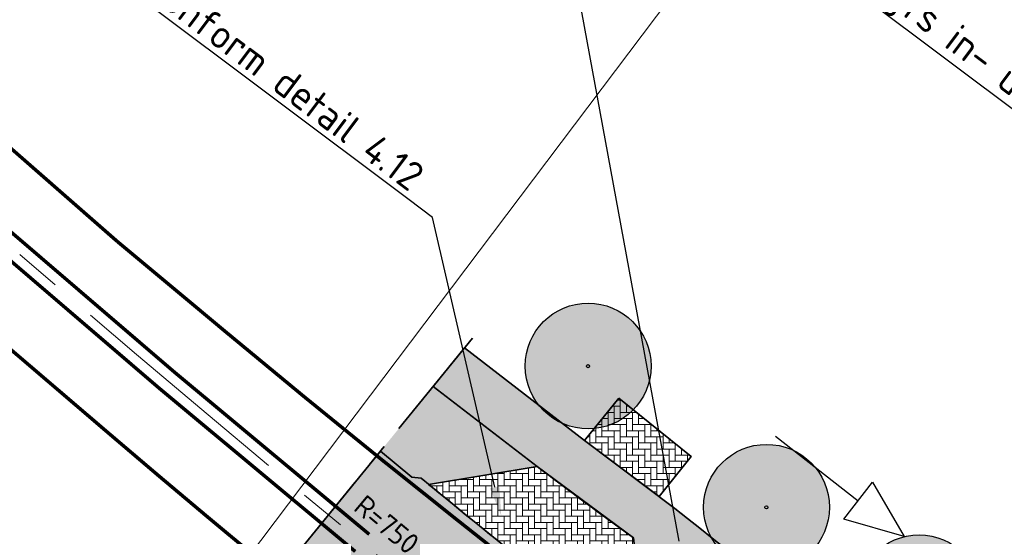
# Model space of a CAD drawing. Header units: metres. Extents: x 180563 to 183411, y 416314 to 418230.
# Tile 15 of 256: x 180628 to 180670, y 418112 to 418134. Entities that reach past the tile are written whole.
import ezdxf
from ezdxf import colors
from ezdxf.entities.mleader import LeaderData, LeaderLine
from ezdxf.enums import TextEntityAlignment as Align
from ezdxf.math import Vec2, Vec3

# ---------------------------------------------------------------- set-up
doc = ezdxf.new("R2010")
doc.units = ezdxf.units.M
for name, pattern in [('AM-AS', [16, 10, -2, 2, -2]), ('VW-3-3_STREEP', [6, 3, -3]), ('XX-CENTER', [8, 5, -1, 1, -1])]:
    doc.linetypes.add(name, pattern=pattern)
doc.layers.get('0').update_dxf_attribs({"color": 40, "lineweight": 0})
for name, color, linetype, lineweight in [('B-WE-GR-BOOM-S', 90, 'Continuous', 25), ('N-WE-AM-AS_WEG_GEBIEDSONTSLUITINGSWEG-G', 10, 'AM-AS', 18), ('N-WE-AM-TANGENTPUNT-T18', 1, 'Continuous', 18), ('N-WE-VH-KANTVERHARDING_GOW-G', 7, 'Continuous', 35), ('N-WE-VH-KANTVERHARDING_INRIT-G', 7, 'Continuous', 35), ('N-WE-VW-MARKERING_LANGS_STREEP_33_015-G', 7, 'VW-3-3_STREEP', 25), ('N-WE-VW-MARKERING_LANGS_STREEP_DOORGETROKKEN_015-G', 7, 'Continuous', 25), ('X-XX-AL-VERWIJZING-T25', 2, 'Continuous', 25), ('X-XX-AL-VERWIJZING_DOORSNEDE-G', 7, 'XX-CENTER', 35), ('X-XX-AL-VERWIJZING_DOORSNEDE-S', 7, 'Continuous', 25)]:
    doc.layers.add(name, color=color, linetype=linetype, lineweight=lineweight)
doc.layers.add('N-WE-GW-BERM-A', color=70, linetype='Continuous', lineweight=25, true_color=0x7fff00, transparency=0.6)
doc.layers.add('N-WE-VH-VERHARDING_ASFALT_DEKLAAG-A', color=252, linetype='Continuous', lineweight=18, transparency=0.5)
doc.layers.add('N-WE-VH-VERHARDING_BETONSTRAATSTEEN_KEIFORMAAT-A', color=192, linetype='Continuous', lineweight=18, transparency=0.25)
doc.layers.add('X-XX-AL-TEKENBLAD_VIEWPORT-G', color=1, linetype='Continuous', lineweight=18, plot=False)
doc.styles.add('NLCS-ISO', font='NLCS-ISO.ttf')
doc.styles.add('NLCS-ISO-M500-T18', font='NLCS-ISO.ttf', dxfattribs={"height": 0.9})
doc.styles.add('NLCS-ISO-M500-T25', font='NLCS-ISO.ttf', dxfattribs={"height": 1.25})
pattern_1 = [(0, (0, 0), (0.2625, 0.2625), [0.7875, -0.2625]), (270, (0, 0.5250000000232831), (0.2625, 0.2625), [0.7875, -0.2625])]

# ---------------------------------------------------------------- blocks, each defined once
blk = doc.blocks.new('SAL-VERWIJZING_DOORSNEDE_BOVEN-SO')
for p, q in [((-2, 9), (0, 14)), ((0, 14), (2, 9)), ((2, 9), (-2, 9)), ((0, 0), (0, 9))]:
    blk.add_line(p, q)
at = {"lineweight": 50, "style": 'NLCS-ISO'}
blk.add_attdef('...', text='', height=5, dxfattribs=at).set_placement((-0.05252548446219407, -1.187903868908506), align=Align.TOP_CENTER)
blk = doc.blocks.new('B-SGR-BOOM')
at = {"true_color": 0xadaf97, "transparency": 33554559}
h = blk.add_hatch(color=253, dxfattribs=at)
h.dxf.hatch_style = 1
edge = h.paths.add_edge_path()
edge.add_arc((0.006267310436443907, 0.004642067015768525), 2.700981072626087, 0, 360)
for centre, radius in [((0.006267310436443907, 0.004642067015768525), 2.700981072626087), ((0, 0), 0.06735329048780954)]:
    blk.add_circle(centre, radius)

msp = doc.modelspace()

# ---------------------------------------------------------------- hatches: boundary and pattern name
at = {"layer": 'N-WE-GW-BERM-A'}
h = msp.add_hatch(color=256, dxfattribs=at)
h.dxf.hatch_style = 1
edge = h.paths.add_edge_path()
edge.add_line((180649.9790000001, 418115.029), (180645.5120458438, 418118.4580384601))
edge.add_line((180645.5120458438, 418118.4580384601), (180643.2570801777, 418115.689630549))
edge.add_line((180643.2570801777, 418115.689630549), (180644.5980000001, 418114.5670000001))
edge.add_line((180644.5980000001, 418114.5670000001), (180645.0045086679, 418114.5201914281))
edge.add_arc((181118.2058100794, 418691.5553644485), 746.2500000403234, 230.646320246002, 230.6776631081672)
edge.add_line((180645.3202385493, 418114.2614195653), (180649.9790000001, 418115.029))
at = {"layer": 'N-WE-VH-VERHARDING_ASFALT_DEKLAAG-A'}
h = msp.add_hatch(color=256, dxfattribs=at)
h.dxf.hatch_style = 1
edge = h.paths.add_edge_path()
edge.add_line((181023.9574605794, 417871.4390150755), (181027.0859675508, 417868.1443601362))
edge.add_arc((181034.7618543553, 417858.9204367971), 12.00000000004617, 14.319646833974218, 129.7662650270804, ccw=False)
edge.add_arc((181043.4822331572, 417861.1464182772), 3.000000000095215, -43.94151421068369, 14.319646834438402, ccw=False)
edge.add_line((181045.642378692, 417859.0646470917), (181024.5261814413, 417837.1534689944))
edge.add_line((181024.5261814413, 417837.1534689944), (181027.0941959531, 417834.6302738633))
edge.add_line((181027.0941959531, 417834.6302738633), (181044.576270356, 417852.7705119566))
edge.add_arc((181046.7364158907, 417850.6887407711), 2.999999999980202, 9.173210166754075, 136.0584857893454, ccw=False)
edge.add_line((181049.6980486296, 417851.1669996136), (181049.7728541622, 417850.7037640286))
edge.add_arc((181101.6014270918, 417859.0732937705), 52.50000000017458, 189.1732101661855, 223.9792220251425)
edge.add_arc((181101.6014270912, 417859.0732937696), 52.49999999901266, 223.9792220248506, 232.5867300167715)
edge.add_line((181069.70453687, 417817.3739125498), (181073.7488937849, 417814.2802837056))
edge.add_line((181073.7488937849, 417814.2802837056), (181094.1601943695, 417798.6671739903))
edge.add_arc((180974.1671311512, 417641.7980732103), 197.5000000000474, 38.42939247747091, 52.58673001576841, ccw=False)
edge.add_line((181128.8836360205, 417764.5541448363), (181145.5997339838, 417743.4858895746))
edge.add_arc((181188.6853429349, 417777.6711247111), 55.00000000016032, 218.4293924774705, 232.9201131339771)
edge.add_arc((185318.2645728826, 423241.9395734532), 6904.208297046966, 232.9201131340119, 233.4982623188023)
edge.add_arc((181447.4701584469, 418011.1929324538), 397.0000000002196, 233.4982623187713, 239.4672498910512)
edge.add_arc((181039.2420212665, 417319.0640495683), 406.5500000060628, 55.194988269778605, 59.467249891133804, ccw=False)
edge.add_arc((182390.9257072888, 419263.5190459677), 1961.561910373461, 235.1949882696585, 235.5071009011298)
edge.add_arc((182390.925707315, 419263.5190460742), 1961.561910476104, 235.5071009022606, 236.7314184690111)
edge.add_arc((181321.4654169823, 417633.4741601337), 11.999999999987, 236.7314184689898, 282.4889878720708)
edge.add_line((181324.0604405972, 417621.7581090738), (181334.742, 417624.1240000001))
edge.add_line((181334.742, 417624.1240000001), (181342.1744013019, 417625.7406179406))
edge.add_line((181342.1744013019, 417625.7406179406), (181341.5337581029, 417628.6432537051))
edge.add_line((181341.5337581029, 417628.6432537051), (181332.5456870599, 417626.7240531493))
edge.add_arc((181327.3251842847, 417651.1729048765), 25.0000000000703, 236.6098987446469, 282.05321670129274, ccw=False)
edge.add_arc((182370.6151032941, 419234.0000838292), 1920.730923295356, 235.1898583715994, 236.6098987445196, ccw=False)
edge.add_arc((181039.2420212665, 417319.0640495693), 411.5500000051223, 55.19498827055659, 59.46724989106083)
edge.add_arc((181447.4701584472, 418011.1929324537), 392.0000000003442, 233.49826231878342, 239.4672498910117, ccw=False)
edge.add_arc((185318.2645728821, 423241.939573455), 6899.208297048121, 232.92011313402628, 233.4982623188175, ccw=False)
edge.add_arc((181188.6853429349, 417777.6711247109), 50.00000000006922, 218.4293924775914, 232.92011313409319, ccw=False)
edge.add_line((181149.516607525, 417746.5936382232), (181132.8005095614, 417767.6618934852))
edge.add_arc((180974.1671311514, 417641.7980732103), 202.4999999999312, 38.42939247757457, 52.58673001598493)
edge.add_line((181097.1979934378, 417802.6385436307), (181076.7866928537, 417818.2516533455))
edge.add_line((181076.7866928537, 417818.2516533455), (181072.7423359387, 417821.3452821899))
edge.add_arc((181101.6014270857, 417859.0732937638), 47.49999999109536, 224.1160582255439, 232.5867300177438, ccw=False)
edge.add_arc((181101.6014270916, 417859.0732937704), 47.49999999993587, 189.173210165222, 224.116058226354, ccw=False)
edge.add_line((181054.7089087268, 417851.5008620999), (181053.9511844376, 417856.1930933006))
edge.add_arc((181014.4627479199, 417849.8163087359), 39.99999999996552, 9.173210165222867, 37.31683373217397)
edge.add_arc((181054.2266308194, 417880.1285770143), 9.99999999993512, 126.33610568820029, 217.325219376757, ccw=False)
edge.add_arc((181107.5998703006, 417810.4746913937), 97.74999999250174, 121.2915826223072, 127.34649693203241, ccw=False)
edge.add_arc((180999.2834235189, 417988.6829222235), 110.7940629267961, 301.2915826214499, 306.3934500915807)
edge.add_arc((181015.8448981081, 417965.1346753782), 82.01476059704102, 306.8408792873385, 325.5039879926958)
edge.add_line((181083.4386433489, 417918.6857081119), (181085.7132467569, 417922.1964234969))
edge.add_line((181085.7132467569, 417922.1964234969), (181083.1332877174, 417923.8679869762))
edge.add_arc((181041.2135424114, 417951.12115106), 49.9999999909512, 318.14543273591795, 326.97101180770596, ccw=False)
edge.add_arc((180999.2834235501, 417988.6829222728), 106.2940629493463, 307.8215622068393, 318.1454327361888, ccw=False)
edge.add_arc((181043.001254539, 417932.3660094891), 34.99999999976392, 287.21374926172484, 307.8215622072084, ccw=False)
edge.add_line((181053.3590593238, 417898.9337514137), (181034.9343057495, 417893.2254920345))
edge.add_arc((181050.4710129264, 417843.0771049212), 52.49999999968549, 107.2137492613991, 117.2279695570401)
edge.add_line((181026.4505802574, 417889.7597442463), (181014.6918537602, 417883.7093216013))
edge.add_line((181014.6918537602, 417883.7093216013), (181012.5493984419, 417882.6069266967))
edge.add_arc((180997.9083728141, 417911.0611068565), 31.99999999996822, 235.7715301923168, 297.2279695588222, ccw=False)
edge.add_line((180979.9085559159, 417884.603469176), (180979.5028131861, 417884.879506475))
edge.add_line((180979.5028131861, 417884.879506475), (180960.5118858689, 417897.7995267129))
edge.add_arc((180917.3404500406, 417834.3425363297), 76.74999999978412, 55.77153020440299, 71.31492220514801)
edge.add_line((180941.9285625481, 417907.0473313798), (180928.7277835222, 417911.5117169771))
edge.add_arc((180944.7460978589, 417958.8764043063), 49.99999999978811, 233.0504305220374, 251.3149222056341, ccw=False)
edge.add_line((180914.6905054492, 417918.9181590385), (180883.6130787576, 417942.2938218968))
edge.add_arc((180822.4499482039, 417860.9787927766), 101.7499999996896, 53.05043052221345, 56.67473801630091)
edge.add_arc((180987.267331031, 418111.6483567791), 198.2499999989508, 233.0504305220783, 236.67473801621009, ccw=False)
edge.add_line((180868.0969071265, 417953.2139142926), (180695.0033424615, 418083.4105631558))
edge.add_line((180695.0033424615, 418083.4105631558), (180673.1425976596, 418099.8536684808))
edge.add_arc((181118.205810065, 418691.555364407), 740.3999999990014, 231.3617944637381, 233.050430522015, ccw=False)
edge.add_line((180655.8996165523, 418113.2257495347), (180652.0126978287, 418116.1366751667))
edge.add_line((180652.0126978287, 418116.1366751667), (180646.862441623, 418120.1159113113))
edge.add_line((180646.862441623, 418120.1159113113), (180645.5120458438, 418118.4580384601))
edge.add_line((180645.5120458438, 418118.4580384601), (180649.9790000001, 418115.029))
edge.add_line((180649.9790000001, 418115.029), (180654.1247068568, 418111.9628643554))
edge.add_line((180654.1247068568, 418111.9628643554), (180654.3351972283, 418109.9960256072))
edge.add_arc((181118.2058098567, 418691.5553641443), 743.8999996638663, 231.4230003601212, 233.0504305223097)
edge.add_line((180671.0387061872, 418097.0565913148), (180692.8994509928, 418080.6134859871))
edge.add_line((180692.8994509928, 418080.6134859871), (180865.9930156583, 417950.4168371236))
edge.add_arc((180987.2673310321, 418111.6483567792), 201.7499999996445, 233.0504305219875, 236.6747380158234)
edge.add_arc((180822.4499482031, 417860.9787927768), 98.24999999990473, 53.05043052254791, 56.67473801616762, ccw=False)
edge.add_line((180881.5091872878, 417939.4967447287), (180912.5866139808, 417916.1210818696))
edge.add_arc((180944.7460978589, 417958.876404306), 53.49999999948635, 233.0504305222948, 251.3149222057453)
edge.add_line((180927.6065015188, 417908.196188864), (180940.8072805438, 417903.7318032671))
edge.add_arc((180917.3404500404, 417834.3425363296), 73.24999999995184, 55.771530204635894, 71.31492220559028, ccw=False)
edge.add_line((180958.5431558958, 417894.9057225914), (180976.7192531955, 417882.5400523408))
edge.add_arc((180975.0317703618, 417880.059648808), 2.999999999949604, -31.617541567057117, 55.77153020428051, ccw=False)
edge.add_line((180977.5864697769, 417878.4869088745), (180975.0638972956, 417874.3893373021))
edge.add_line((180975.0638972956, 417874.3893373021), (180978.2262197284, 417872.8500872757))
edge.add_line((180978.2262197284, 417872.8500872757), (180980.7801477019, 417876.9986861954))
edge.add_arc((180983.3348631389, 417875.4259722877), 2.999999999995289, 67.7571745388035, 148.3830421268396, ccw=False)
edge.add_arc((180997.9083728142, 417911.0611068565), 35.49999999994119, 247.7571745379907, 297.2279695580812)
edge.add_line((181014.1507606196, 417879.4947507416), (181025.5554423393, 417885.3630005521))
edge.add_arc((181026.9280384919, 417882.6954211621), 2.99999999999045, 42.85281396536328, 117.2279695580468, ccw=False)
edge.add_line((181029.1273482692, 417884.7357732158), (181030.0622374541, 417883.7280496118))
edge.add_arc((181136.6452796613, 417714.4943204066), 199.999999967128, 122.2026363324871, 125.6208084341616)
edge.add_line((181020.1616336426, 417877.0721792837), (181019.8430799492, 417876.8439422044))
edge.add_line((181019.8430799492, 417876.8439422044), (181022.055540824, 417873.7559795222))
edge.add_arc((181022.9601614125, 417872.5594589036), 1.500000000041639, -48.327945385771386, 127.0908345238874, ccw=False)
h = msp.add_hatch(color=256, dxfattribs=at)
h.dxf.hatch_style = 1
edge = h.paths.add_edge_path()
edge.add_line((180692.8994509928, 418080.6134859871), (180865.9930156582, 417950.4168371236))
edge.add_arc((180987.2673310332, 418111.6483567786), 201.7499999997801, 233.0504305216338, 236.6747380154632)
edge.add_arc((180822.4499482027, 417860.9787927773), 98.24999999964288, 53.050430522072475, 56.67473801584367, ccw=False)
edge.add_line((180881.5091872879, 417939.4967447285), (180912.5866139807, 417916.1210818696))
edge.add_arc((180944.7460978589, 417958.8764043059), 53.49999999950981, 233.0504305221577, 251.3149222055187)
edge.add_line((180927.6065015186, 417908.196188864), (180940.8072805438, 417903.7318032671))
edge.add_arc((180917.3404500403, 417834.3425363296), 73.2500000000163, 55.77153020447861, 71.31492220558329, ccw=False)
edge.add_line((180958.543155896, 417894.9057225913), (180976.7192531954, 417882.5400523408))
edge.add_arc((180975.0317703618, 417880.059648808), 2.999999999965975, -31.617541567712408, 55.77153020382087, ccw=False)
edge.add_line((180977.5864697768, 417878.4869088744), (180975.0638972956, 417874.389337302))
edge.add_line((180975.0638972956, 417874.389337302), (180978.2262197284, 417872.8500872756))
edge.add_line((180978.2262197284, 417872.8500872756), (180980.7801477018, 417876.9986861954))
edge.add_arc((180983.3348631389, 417875.4259722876), 3.000000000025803, 67.75717453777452, 148.3830421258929, ccw=False)
edge.add_arc((180997.9083728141, 417911.0611068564), 35.49999999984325, 247.757174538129, 297.2279695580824)
edge.add_line((181014.1507606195, 417879.4947507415), (181025.5554423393, 417885.3630005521))
edge.add_arc((181026.9280384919, 417882.695421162), 3.000000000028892, 42.85281396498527, 117.2279695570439, ccw=False)
edge.add_line((181029.1273482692, 417884.7357732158), (181030.0622374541, 417883.7280496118))
edge.add_arc((181136.6452796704, 417714.4943203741), 199.9999999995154, 121.90415695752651, 122.20263632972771, ccw=False)
edge.add_line((181030.9452939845, 417884.2809895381), (181034.3837190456, 417886.4215667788))
edge.add_line((181034.3837190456, 417886.4215667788), (181032.6289559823, 417888.3130381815))
edge.add_arc((181033.3620592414, 417888.9931555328), 0.9999999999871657, 110.43608743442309, 222.8528139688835, ccw=False)
edge.add_arc((181050.4710129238, 417843.0771049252), 49.9999999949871, 107.2137492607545, 110.43608743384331, ccw=False)
edge.add_line((181035.6741489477, 417890.8374736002), (181050.0314825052, 417895.285586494))
edge.add_arc((180999.2834235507, 417988.6829222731), 106.2940629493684, 298.517737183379, 307.8215622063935)
edge.add_arc((181043.0012545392, 417932.3660094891), 34.99999999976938, 287.2137492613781, 307.82156220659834, ccw=False)
edge.add_line((181053.3590593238, 417898.9337514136), (181034.9343057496, 417893.2254920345))
edge.add_arc((181050.4710129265, 417843.077104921), 52.49999999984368, 107.2137492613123, 117.2279695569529)
edge.add_line((181026.4505802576, 417889.7597442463), (181014.6918537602, 417883.7093216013))
edge.add_line((181014.6918537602, 417883.7093216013), (181012.5493984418, 417882.6069266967))
edge.add_arc((180997.908372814, 417911.0611068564), 31.99999999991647, 235.77153019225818, 297.22796955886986, ccw=False)
edge.add_line((180979.9085559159, 417884.603469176), (180979.5028131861, 417884.879506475))
edge.add_line((180979.5028131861, 417884.879506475), (180960.5118858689, 417897.7995267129))
edge.add_arc((180917.3404500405, 417834.3425363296), 76.74999999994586, 55.77153020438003, 71.314922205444)
edge.add_line((180941.9285625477, 417907.04733138), (180928.7277835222, 417911.511716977))
edge.add_arc((180944.746097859, 417958.8764043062), 49.99999999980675, 233.0504305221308, 251.3149222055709, ccw=False)
edge.add_line((180914.6905054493, 417918.9181590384), (180883.613078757, 417942.2938218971))
edge.add_arc((180822.4499482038, 417860.9787927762), 101.7499999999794, 53.05043052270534, 56.67473801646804)
edge.add_arc((180987.2673310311, 418111.6483567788), 198.2499999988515, 233.0504305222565, 236.67473801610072, ccw=False)
edge.add_line((180868.0969071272, 417953.213914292), (180695.0033424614, 418083.4105631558))
edge.add_line((180695.0033424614, 418083.4105631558), (180673.1425976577, 418099.8536684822))
edge.add_arc((181118.2058100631, 418691.5553644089), 740.3999999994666, 231.3617944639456, 233.050430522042, ccw=False)
edge.add_line((180655.8996165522, 418113.2257495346), (180652.0126978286, 418116.1366751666))
edge.add_line((180652.0126978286, 418116.1366751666), (180646.8624416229, 418120.1159113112))
edge.add_line((180646.8624416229, 418120.1159113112), (180645.5120458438, 418118.4580384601))
edge.add_line((180645.5120458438, 418118.4580384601), (180649.979, 418115.029))
edge.add_line((180649.979, 418115.029), (180654.1247068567, 418111.9628643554))
edge.add_line((180654.1247068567, 418111.9628643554), (180654.3351972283, 418109.9960256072))
edge.add_arc((181118.2058098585, 418691.5553641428), 743.8999996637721, 231.4230003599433, 233.0504305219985)
edge.add_line((180671.0387061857, 418097.0565913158), (180692.8994509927, 418080.613485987))
h = msp.add_hatch(color=256, dxfattribs=at)
h.dxf.hatch_style = 1
edge = h.paths.add_edge_path()
edge.add_line((180883.7317318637, 417934.1336490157), (180875.7308920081, 417940.1516805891))
edge.add_line((180875.7308920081, 417940.1516805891), (180669.626093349, 418095.1785537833))
edge.add_arc((181118.2058100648, 418691.5553644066), 746.2499999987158, 230.6463202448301, 233.0504305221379, ccw=False)
edge.add_line((180645.0045086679, 418114.5201914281), (180644.598, 418114.567))
edge.add_line((180644.598, 418114.567), (180643.2570801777, 418115.6896305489))
edge.add_line((180643.2570801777, 418115.6896305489), (180638.6509795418, 418110.0347482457))
edge.add_arc((181118.2058100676, 418691.5553644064), 753.7500000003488, 230.4890769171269, 233.0504305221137)
edge.add_line((180665.117754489, 418089.1848169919), (180871.2225531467, 417934.1579437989))
edge.add_line((180871.2225531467, 417934.1579437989), (180879.2233930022, 417928.1399122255))
edge.add_line((180879.2233930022, 417928.1399122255), (180896.4604543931, 417915.1746258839))
edge.add_arc((181379.6041024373, 418557.5034185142), 803.7499999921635, 233.0504305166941, 235.3209624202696)
edge.add_arc((181064.5321511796, 418102.125852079), 250.0000000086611, 235.3209624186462, 235.5269605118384)
edge.add_line((180923.0275556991, 417896.0276971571), (180958.4768059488, 417871.6886543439))
edge.add_line((180958.4768059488, 417871.6886543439), (180960.6263107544, 417874.8193581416))
edge.add_arc((180961.1841952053, 417875.6492767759), 1.000000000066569, 60.67160089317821, 236.0903806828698, ccw=False)
edge.add_line((180961.674009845, 417876.521103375), (180963.4288224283, 417879.944997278))
edge.add_arc((181077.4549659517, 418102.4265439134), 250.0000000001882, 236.4177539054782, 242.8639729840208, ccw=False)
edge.add_arc((181379.604102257, 418557.5034186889), 796.2500000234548, 233.05043052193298, 236.4177539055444, ccw=False)
edge.add_line((180900.9687931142, 417921.1683627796), (180883.7317318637, 417934.1336490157))
at = {"layer": 'N-WE-VH-VERHARDING_BETONSTRAATSTEEN_KEIFORMAAT-A'}
h = msp.add_hatch(dxfattribs=at)
h.set_pattern_fill('AVH-BSS_KEIFORMAAT_ELLEBOOG', color=256, scale=2.5, pattern_type=2)
h.set_pattern_definition(pattern_1)
h.paths.add_polyline_path([(180653.4880892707, 418117.9657045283), (180652.0126978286, 418116.1366751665), (180655.2164568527, 418113.7373699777), (180656.6014355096, 418115.4543154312)])
h = msp.add_hatch(dxfattribs=at)
h.set_pattern_fill('AVH-BSS_KEIFORMAAT_ELLEBOOG', color=256, scale=2.5, pattern_type=2)
h.set_pattern_definition(pattern_1)
edge = h.paths.add_edge_path()
edge.add_arc((180765.9175410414, 418267.4531658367), 191.5068448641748, 232.74225723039, 234.2850048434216, ccw=False)
edge.add_line((180649.979, 418115.029), (180645.3202385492, 418114.2614195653))
edge.add_arc((181118.205810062, 418691.5553644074), 746.2499999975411, 230.677663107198, 231.6011856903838)
edge.add_line((180654.6863817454, 418106.7145295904), (180654.1247068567, 418111.9628643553))

# ---------------------------------------------------------------- linework, layer by layer
at = {"layer": 'N-WE-AM-AS_WEG_GEBIEDSONTSLUITINGSWEG-G', "flags": 128}
msp.add_lwpolyline([(180606.843, 418142.7229999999), (180617.6052293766, 418133.0761270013, 0.02148102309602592), (180667.3719239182, 418092.1816853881), (180873.4767225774, 417937.1548121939), (180898.7146236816, 417918.1714943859, 0.02326955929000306), (180960.2067866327, 417876.2502413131), (180998.6357589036, 417852.5923585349)], format="xyb", dxfattribs=at)
at = {"layer": 'N-WE-VH-KANTVERHARDING_GOW-G', "flags": 128}
for points in [[(180654.3351972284, 418109.9960256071), (180654.1247068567, 418111.9628643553), (180649.979, 418115.029), (180645.5120458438, 418118.45803846), (180646.862441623, 418120.1159113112), (180652.0126978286, 418116.1366751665), (180655.8996165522, 418113.2257495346, 0.007368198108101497), (180673.1425976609, 418099.8536684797), (180695.0033424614, 418083.4105631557)], [(180879.2226913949, 417928.1389794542), (180871.2225531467, 417934.1579437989), (180665.1177544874, 418089.1848169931, -0.01117647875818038), (180638.6509795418, 418110.0347482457), (180643.2570801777, 418115.6896305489), (180644.598, 418114.567), (180645.0045086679, 418114.5201914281, 0.01049029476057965), (180669.6260933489, 418095.1785537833), (180875.7308920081, 417940.1516805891), (180883.7317318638, 417934.1336490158)]]:
    msp.add_lwpolyline(points, format="xyb", dxfattribs=at)
at = {"layer": 'N-WE-VH-KANTVERHARDING_INRIT-G', "flags": 128}
msp.add_lwpolyline([(180653.4880892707, 418117.9657045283), (180652.0126978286, 418116.1366751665), (180655.2164568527, 418113.7373699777), (180656.6014355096, 418115.4543154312)], close=True, dxfattribs=at)
msp.add_lwpolyline([(180654.1247068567, 418111.9628643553, -0.006731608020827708), (180649.979, 418115.029), (180645.3202385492, 418114.2614195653, 0.004029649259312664), (180654.6863817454, 418106.7145295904)], format="xyb", close=True, dxfattribs=at)
at = {"layer": 'N-WE-VH-VERHARDING_ASFALT_DEKLAAG-A', "flags": 128}
for points in [[(180868.0969071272, 417953.213914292), (180695.0033424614, 418083.4105631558), (180673.1425976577, 418099.8536684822, -0.007368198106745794), (180655.8996165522, 418113.2257495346), (180652.0126978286, 418116.1366751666), (180646.8624416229, 418120.1159113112), (180645.5120458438, 418118.4580384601), (180649.979, 418115.029), (180654.1247068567, 418111.9628643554), (180654.3351972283, 418109.9960256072, 0.007101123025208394), (180671.0387061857, 418097.0565913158), (180692.8994509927, 418080.613485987), (180692.8994509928, 418080.6134859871), (180865.9930156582, 417950.4168371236, 0.01581534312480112)], [(180868.0969071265, 417953.2139142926), (180695.0033424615, 418083.4105631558), (180673.1425976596, 418099.8536684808, -0.007368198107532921), (180655.8996165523, 418113.2257495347), (180652.0126978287, 418116.1366751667), (180646.862441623, 418120.1159113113), (180645.5120458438, 418118.4580384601), (180649.9790000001, 418115.029), (180654.1247068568, 418111.9628643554), (180654.3351972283, 418109.9960256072, 0.007101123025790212), (180671.0387061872, 418097.0565913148), (180692.8994509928, 418080.6134859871), (180865.9930156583, 417950.4168371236, 0.0158153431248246)]]:
    msp.add_lwpolyline(points, format="xyb", dxfattribs=at)
at = {"layer": 'N-WE-VH-VERHARDING_ASFALT_DEKLAAG-A'}
msp.add_lwpolyline([(180883.7317318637, 417934.1336490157), (180875.7308920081, 417940.1516805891), (180669.626093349, 418095.1785537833, -0.01049029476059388), (180645.0045086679, 418114.5201914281), (180644.598, 418114.567), (180643.2570801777, 418115.6896305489), (180638.6509795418, 418110.0347482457, 0.01117647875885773), (180665.117754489, 418089.1848169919), (180871.2225531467, 417934.1579437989), (180879.2233930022, 417928.1399122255), (180896.4604543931, 417915.1746258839, 0.0099073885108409), (180922.287477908, 417896.5377859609, 0.0008988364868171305), (180923.0275556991, 417896.0276971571), (180958.4768059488, 417871.6886543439), (180960.6263107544, 417874.8193581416, -0.9607996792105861), (180961.674009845, 417876.521103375), (180963.4288224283, 417879.944997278, -0.02813435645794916), (180939.1716083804, 417894.1533746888, -0.01469377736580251), (180900.9687931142, 417921.1683627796)], format="xyb", close=True, dxfattribs=at)
at = {"layer": 'N-WE-VW-MARKERING_LANGS_STREEP_33_015-G', "const_width": 0.15, "flags": 128}
for points in [[(180619.705672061, 418135.4194195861), (180630.712, 418125.779, 0.0002827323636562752), (180631.951, 418124.695), (180636.6956297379, 418120.73844133, 0.006403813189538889), (180646.6358033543, 418112.6628739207), (180648.156576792, 418111.4593729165, -0.00254162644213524), (180648.950568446, 418110.8244380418, 0.008683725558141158), (180669.4006764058, 418094.8788669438), (180875.5054750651, 417939.8519937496), (180883.5063149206, 417933.8339621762), (180899.2423088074, 417921.9977412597, 0.001127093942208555), (180900.7459212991, 417920.8720596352, 0.001127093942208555)], [(180615.427160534, 418130.6462332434), (180616.443, 418129.733), (180623.178, 418123.648), (180626.625, 418120.7), (180631.6372405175, 418116.4116388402, 0.004132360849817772), (180637.9612218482, 418111.0908727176, 0.01157609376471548), (180665.3431714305, 418089.4845038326), (180871.4479700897, 417934.4576306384), (180879.4488099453, 417928.439599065), (180895.1848038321, 417916.6033781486, 0.001109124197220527), (180896.6883757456, 417915.4776425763, 0.01356223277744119), (180931.9556635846, 417890.4035265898, -0.004871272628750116), (180939.9921356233, 417884.8964583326), (180958.6023361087, 417871.8753950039), (180968.9202068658, 417864.7912649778)]]:
    msp.add_lwpolyline(points, format="xyb", dxfattribs=at)
at = {"layer": 'N-WE-VW-MARKERING_LANGS_STREEP_DOORGETROKKEN_015-G', "const_width": 0.15, "flags": 128}
for points in [[(180617.9222764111, 418133.4298305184, 0.01092220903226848), (180642.7747418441, 418112.1133699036)], [(180617.2881823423, 418132.7224234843, 0.01092263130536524), (180642.1731273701, 418111.3781409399)]]:
    msp.add_lwpolyline(points, format="xyb", dxfattribs=at)
at = {"layer": 'X-XX-AL-TEKENBLAD_VIEWPORT-G', "flags": 128}
msp.add_lwpolyline([(180727.4637962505, 418230.3739627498), (181206.7448222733, 417870.9011216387), (181060.8445043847, 417676.3738971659), (180581.0922106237, 418036.2002009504)], close=True, dxfattribs=at)
at = {"layer": 'X-XX-AL-VERWIJZING_DOORSNEDE-G', "flags": 128}
msp.add_lwpolyline([(180633.9422675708, 418104.2538906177), (180647.6294436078, 418121.0575550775)], dxfattribs=at)

# ---------------------------------------------------------------- block references
at = {"layer": 'B-WE-GR-BOOM-S'}
for p in [(180652.163942, 418119.337016), (180659.82387, 418113.271657), (180666.376207, 418109.381586)]:
    msp.add_blockref('B-SGR-BOOM', p, dxfattribs=at)
at = {"layer": 'X-XX-AL-VERWIJZING_DOORSNEDE-S', "xscale": 0.4999999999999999, "yscale": 0.4999999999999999, "zscale": 0.4999999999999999, "rotation": 232.018928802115}
msp.add_blockref('SAL-VERWIJZING_DOORSNEDE_BOVEN-SO', (180660.2149781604, 418116.3291736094), dxfattribs=at)

# ---------------------------------------------------------------- texts
at = {"layer": 'N-WE-AM-TANGENTPUNT-T18', "style": 'NLCS-ISO-M500-T18'}
msp.add_text('R=750', height=0.9, rotation=320.1825650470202, dxfattribs=at).set_placement((180642.0448768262, 418113.181644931))

# ---------------------------------------------------------------- leaders
at = {"layer": 'X-XX-AL-VERWIJZING-T25'}
ml = msp.add_multileader_mtext('Standard', dxfattribs=at)
ml.set_content('\\pxi-3,l4,t4;Fietspad  aansluiten op fietsstructuur dijkverzwaringsproject', color=256, style='NLCS-ISO-M500-T25')
ml.set_leader_properties(color=256, linetype='ByLayer', lineweight=-1)
ml.build(insert=Vec2(0, 0))
ml.multileader.update_dxf_attribs({"text_left_attachment_type": 5, "text_right_attachment_type": 5, "dogleg_length": 1.25, "arrow_head_size": 1.25})
ctx = ml.context
ctx.base_point, ctx.char_height, ctx.arrow_head_size, ctx.landing_gap_size, ctx.plane_origin, ctx.plane_x_axis, ctx.plane_y_axis = Vec3(180612.2309853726, 418165.5068085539), 1.25, 1.25, 0.45, Vec3(180662.6066848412, 418135.045976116), Vec3(0.7999903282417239, -0.6000128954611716), Vec3(0.6000128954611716, 0.7999903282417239)
ctx.left_attachment, ctx.right_attachment = 5, 5
notes = []
notes.append((ctx, [(0, (1, 1, 0), (180651.6505087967, 418135.9411731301), (-0.7999903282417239, 0.6000128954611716), 1.250000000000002, [(0, [(180656.3111741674, 418110.5893670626)], 0, [])])]))
ctx.mtext.insert, ctx.mtext.text_direction, ctx.mtext.rotation, ctx.mtext.width, ctx.mtext.flow_direction = Vec3(180613.5660019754, 418166.5367870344), Vec3(0.7999903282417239, -0.6000128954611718), 5.639668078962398, 66.57204549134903, 5
ml = msp.add_multileader_mtext('Standard', dxfattribs=at)
ml.set_content('\\pxi-3,l4,t4;Markering aansluiten \\Pop bestaande situatie', color=256, style='NLCS-ISO-M500-T25')
ml.set_leader_properties(color=256, linetype='ByLayer', lineweight=-1)
ml.build(insert=Vec2(0, 0))
ml.multileader.update_dxf_attribs({"text_left_attachment_type": 5, "text_right_attachment_type": 5, "dogleg_length": 1.25, "arrow_head_size": 1.25})
ctx = ml.context
ctx.base_point, ctx.char_height, ctx.arrow_head_size, ctx.landing_gap_size, ctx.plane_origin, ctx.plane_x_axis, ctx.plane_y_axis = Vec3(180590.9186346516, 418143.719790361), 1.25, 1.25, 0.45, Vec3(180616.7946303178, 418131.6343528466), Vec3(0.7999903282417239, -0.6000128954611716), Vec3(0.6000128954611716, 0.7999903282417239)
ctx.left_attachment, ctx.right_attachment = 5, 5
notes.append((ctx, [(0, (1, 1, 0), (180605.8384542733, 418132.5295498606), (-0.7999903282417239, 0.6000128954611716), 1.250000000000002, [(0, [(180617.6052293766, 418133.0761270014)], 0, [])])]))
ctx.mtext.insert, ctx.mtext.text_direction, ctx.mtext.rotation, ctx.mtext.width, ctx.mtext.flow_direction = Vec3(180593.5036781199, 418146.4164153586), Vec3(0.7999903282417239, -0.6000128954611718), 5.639668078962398, 50.08608352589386, 5
ml = msp.add_multileader_mtext('Standard', dxfattribs=at)
ml.set_content('\\pxi-3,l4,t4;Standaard in- uitrit conform detail 4.12', color=256, style='NLCS-ISO-M500-T25')
ml.set_leader_properties(color=256, linetype='ByLayer', lineweight=-1)
ml.build(insert=Vec2(0, 0))
ml.multileader.update_dxf_attribs({"text_left_attachment_type": 5, "text_right_attachment_type": 5, "dogleg_length": 1.25, "arrow_head_size": 1.25})
ctx = ml.context
ctx.base_point, ctx.char_height, ctx.arrow_head_size, ctx.landing_gap_size, ctx.plane_origin, ctx.plane_x_axis, ctx.plane_y_axis = Vec3(180619.4740597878, 418145.2412005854), 1.25, 1.25, 0.45, Vec3(180642.4402605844, 418107.6754673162), Vec3(0.7999903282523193, -0.6000128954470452), Vec3(0.6000128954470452, 0.7999903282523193)
ctx.left_attachment, ctx.right_attachment = 5, 5
notes.append((ctx, [(0, (1, 1, 0), (180645.4937452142, 418125.7257811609), (-0.7999903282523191, 0.6000128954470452), 1.25, [(0, [(180648.4404207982, 418112.9174976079)], 0, [])])]))
ctx.mtext.insert, ctx.mtext.text_direction, ctx.mtext.rotation, ctx.mtext.width, ctx.mtext.flow_direction = Vec3(180620.7340747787, 418146.1711802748), Vec3(0.7999903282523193, -0.6000128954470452), 5.639668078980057, 50.08608352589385, 5
ml = msp.add_multileader_mtext('Standard', dxfattribs=at)
ml.set_content('\\pxi-3,l4,t4;bedrijfs in- uitrit conform detail 4.13', color=256, style='NLCS-ISO-M500-T25')
ml.set_leader_properties(color=256, linetype='ByLayer', lineweight=-1)
ml.build(insert=Vec2(0, 0))
ml.multileader.update_dxf_attribs({"text_left_attachment_type": 5, "text_right_attachment_type": 5, "dogleg_length": 1.25, "arrow_head_size": 1.25})
ctx = ml.context
ctx.base_point, ctx.char_height, ctx.arrow_head_size, ctx.landing_gap_size, ctx.plane_origin, ctx.plane_x_axis, ctx.plane_y_axis = Vec3(180660.661980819, 418137.6707244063), 1.25, 1.25, 0.45, Vec3(180675.8401243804, 418094.9114333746), Vec3(0.7999903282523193, -0.6000128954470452), Vec3(0.6000128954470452, 0.7999903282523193)
ctx.left_attachment, ctx.right_attachment = 5, 5
notes.append((ctx, [(0, (1, 1, 0), (180685.081685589, 418119.3553307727), (-0.7999903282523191, 0.6000128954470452), 1.25, [(0, [(180679.6955426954, 418097.1932259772)], 0, [])])]))
ctx.mtext.insert, ctx.mtext.text_direction, ctx.mtext.rotation, ctx.mtext.width, ctx.mtext.flow_direction = Vec3(180661.9969974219, 418138.7007028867), Vec3(0.7999903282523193, -0.6000128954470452), 5.639668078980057, 50.08608352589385, 5
ml = msp.add_multileader_mtext('Standard', dxfattribs=at)
ml.set_content('\\pxi-3,l4,t4;Fietspad wordt in eindsituatie 3,60m breed (voltooiing dijkverzwaringsproject)', color=256, style='NLCS-ISO-M500-T25')
ml.set_leader_properties(color=256, linetype='ByLayer', lineweight=-1)
ml.build(insert=Vec2(0, 0))
ml.multileader.update_dxf_attribs({"text_left_attachment_type": 5, "text_right_attachment_type": 5, "dogleg_length": 1.25, "arrow_head_size": 1.25})
ctx = ml.context
ctx.base_point, ctx.char_height, ctx.arrow_head_size, ctx.landing_gap_size, ctx.plane_origin, ctx.plane_x_axis, ctx.plane_y_axis = Vec3(180565.5456422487, 418130.7549285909), 1.25, 1.25, 0.45, Vec3(180621.6778346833, 418074.4398033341), Vec3(0.7999903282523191, -0.6000128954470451), Vec3(0.6000128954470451, 0.7999903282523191)
ctx.left_attachment, ctx.right_attachment = 5, 5
notes.append((ctx, [(0, (1, 1, 0), (180614.715047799, 418093.8766360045), (-0.7999903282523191, 0.6000128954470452), 1.25, [(0, [(180640.7206376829, 418102.4408633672)], 0, [])])]))
ctx.mtext.insert, ctx.mtext.text_direction, ctx.mtext.rotation, ctx.mtext.width, ctx.mtext.defined_height, ctx.mtext.flow_direction = Vec3(180566.9556604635, 418131.8849058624), Vec3(0.7999903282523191, -0.6000128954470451), 5.639668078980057, 62.27369818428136, 13.22627646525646, 5
ml = msp.add_multileader_mtext('Standard', dxfattribs=at)
ml.set_content('\\pxi-3,l4,t4;Aansluiten op bestaande situatie', color=256, style='NLCS-ISO-M500-T25')
ml.set_leader_properties(color=256, linetype='ByLayer', lineweight=-1)
ml.build(insert=Vec2(0, 0))
ml.multileader.update_dxf_attribs({"text_left_attachment_type": 5, "text_right_attachment_type": 5, "dogleg_length": 1.25, "arrow_head_size": 1.25})
ctx = ml.context
ctx.base_point, ctx.char_height, ctx.arrow_head_size, ctx.landing_gap_size, ctx.plane_origin, ctx.plane_x_axis, ctx.plane_y_axis = Vec3(180600.3897867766, 418124.6772065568), 1.25, 1.25, 0.45, Vec3(180629.6398199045, 418110.1672336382), Vec3(0.7999903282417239, -0.6000128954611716), Vec3(0.6000128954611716, 0.7999903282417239)
ctx.left_attachment, ctx.right_attachment = 5, 5
notes.append((ctx, [(0, (1, 1, 0), (180622.3095217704, 418108.2368532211), (-0.7999903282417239, 0.6000128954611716), 1.250000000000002, [(0, [(180630.2802903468, 418109.6958189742)], 0, [])])]))
ctx.mtext.insert, ctx.mtext.text_direction, ctx.mtext.rotation, ctx.mtext.width, ctx.mtext.flow_direction = Vec3(180601.7248033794, 418125.7071850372), Vec3(0.7999903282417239, -0.6000128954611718), 5.639668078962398, 50.08608352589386, 5
for ctx, leaders in notes:
    for number, flags, end, landing, length, lines in leaders:
        leader = LeaderData()
        leader.index, (leader.has_last_leader_line, leader.has_dogleg_vector, leader.attachment_direction) = number, flags
        leader.last_leader_point, leader.dogleg_vector, leader.dogleg_length = Vec3(end), Vec3(landing), length
        for number, points, colour, breaks in lines:
            line = LeaderLine()
            line.index, line.vertices, line.color, line.breaks = number, Vec3.list(points), colors.encode_raw_color(colour), breaks
            leader.lines.append(line)
        ctx.leaders.append(leader)

doc.saveas('drawing.dxf')
